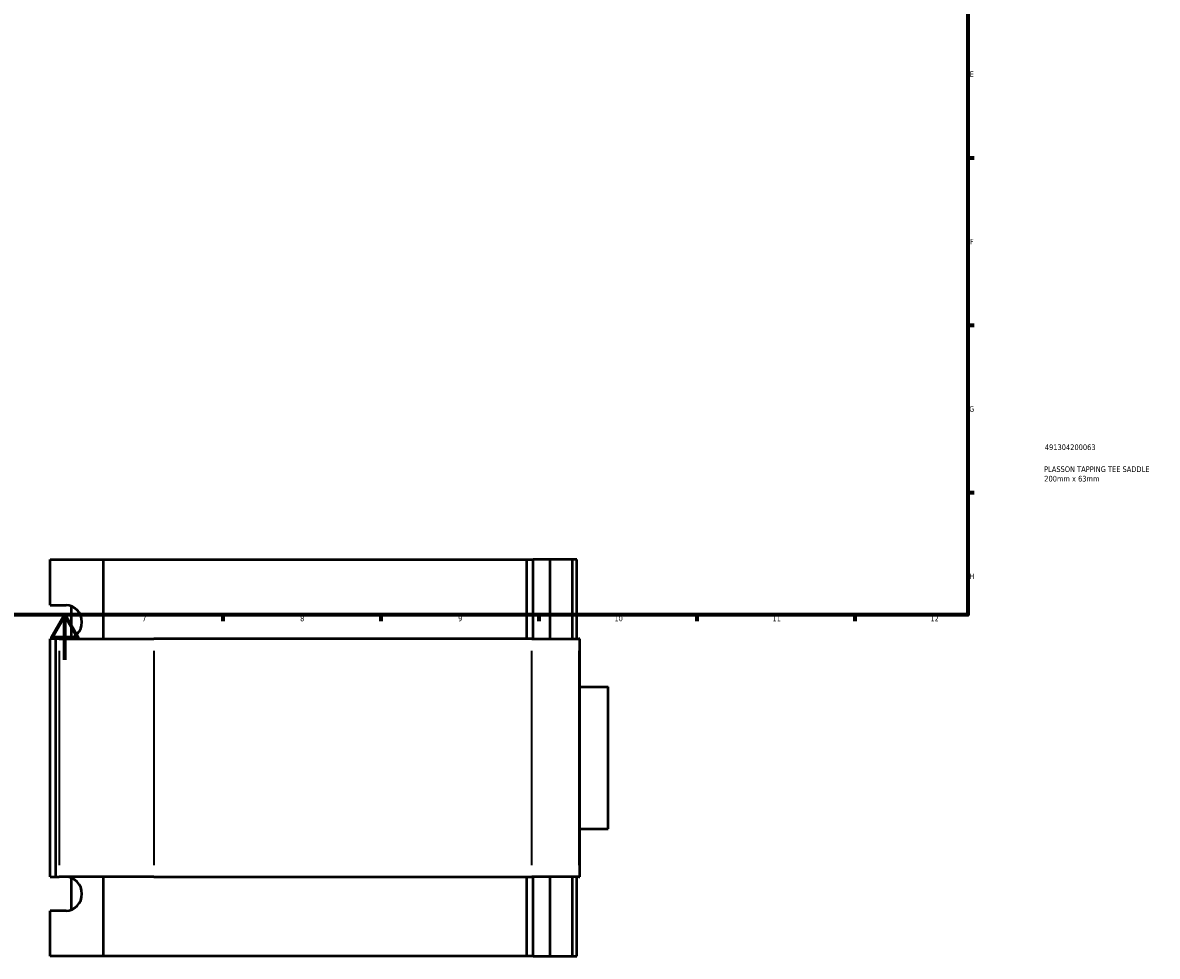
# Model space of a CAD drawing. Header units: millimetres. Extents: x -82 to 1322, y -131 to 1564.
# Tile 4 of 8: x 402 to 905, y -131 to 283. Entities that reach past the tile are written whole.
import ezdxf

# ---------------------------------------------------------------- set-up
doc = ezdxf.new("R2010")
doc.units = ezdxf.units.MM
for name, color, linetype, lineweight in [('Border (ANSI)', 7, 'Continuous', 70), ('Title (ISO)', 7, 'Continuous', 50), ('Visible (ANSI)', 7, 'Continuous', 50), ('Visible Narrow (ANSI)', 7, 'Continuous', 35)]:
    doc.layers.add(name, color=color, linetype=linetype, lineweight=lineweight)
doc.styles.add('Note Text (ANSI)', font='tahoma.ttf')
doc.styles.add('Note Text (ISO)', font='tahoma.ttf')

# ---------------------------------------------------------------- blocks, each defined once
blk = doc.blocks.new('Borders Default Border')
at = {"layer": 'Border (ANSI)'}
for p, q in [((821, 222.75), (823.8, 222.75)), ((821, 148.5), (823.8, 148.5)), ((821, 74.25), (823.8, 74.25)), ((490.58, 20), (490.58, 17.2)), ((560.67, 20), (560.67, 17.2)), ((630.75, 20), (630.75, 17.2)), ((700.83, 20), (700.83, 17.2)), ((770.92, 20), (770.92, 17.2))]:
    blk.add_line(p, q, dxfattribs=at)
at = {"layer": 'Border (ANSI)', "flags": 128}
for points in [[(20, 20), (20, 574), (821, 574), (821, 20), (20, 20)], [(420.5, 0), (420.5, 20), (414.73, 10), (426.27, 10), (420.5, 20)]]:
    blk.add_lwpolyline(points, dxfattribs=at)
at = {"layer": 'Border (ANSI)', "color": 5, "true_color": 0x0000ff, "char_height": 2.4, "attachment_point": 7, "style": 'Note Text (ANSI)'}
for s, insert in [('E', (821.91, 258.68)), ('F', (821.98, 184.43)), ('G', (821.6, 110.13)), ('H', (821.73, 35.93)), ('7', (454.8, 17.2)), ('8', (524.84, 17.15)), ('9', (594.92, 17.15)), ('10', (664.35, 17.15)), ('11', (734.43, 17.2)), ('12', (804.52, 17.2))]:
    blk.add_mtext(s, dxfattribs=dict(at, insert=insert))
blk = doc.blocks.new('Title Blocks ISO')
at = {"layer": 'Title (ISO)', "color": 232, "true_color": 0xca0064, "style": 'Note Text (ISO)'}
for tag, p in [('PART_NUMBER_001', (34.16, 73.13)), ('DESCRIPTION_001', (33.84, 63.4)), ('DESCRIPTION_002', (33.91, 59.18))]:
    blk.add_attdef(tag, p, '', height=2.5, dxfattribs=at)

msp = doc.modelspace()

# ---------------------------------------------------------------- linework, layer by layer
at = {"layer": 'Visible (ANSI)'}
for p, q in [((413.95, 44.53), (437.44, 44.53)), ((413.95, 24.33), (413.95, 44.53)), ((437.44, 44.53), (437.44, 9.33)), ((437.44, 44.53), (625.38, 44.53)), ((625.38, 9.33), (625.38, 44.53)), ((625.38, 44.53), (628.2, 44.53)), ((628.2, 9.33), (628.2, 44.53)), ((635.71, 44.53), (628.2, 44.53)), ((645.71, 44.53), (635.71, 44.53)), ((635.71, 9.33), (635.71, 44.53)), ((647.59, 44.53), (645.71, 44.53)), ((645.71, 9.33), (645.71, 44.53)), ((647.59, 9.33), (647.59, 44.53)), ((413.95, 24.33), (420.99, 24.33)), ((423.43, 9.79), (423.43, 23.87)), ((416.41, 9.33), (413.95, 9.33)), ((413.95, -96.27), (413.95, 9.33)), ((417.94, 9.33), (416.41, 9.33)), ((416.41, -96.27), (416.41, 9.33)), ((417.94, 9.33), (459.85, 9.33)), ((627.65, 9.33), (459.85, 9.33)), ((627.65, 9.33), (648.41, 9.33)), ((648.95, 9.33), (648.41, 9.33)), ((648.95, -96.27), (648.95, 9.33)), ((648.95, -11.97), (661.41, -11.97)), ((661.41, -74.97), (661.41, -11.97)), ((648.95, -74.97), (661.41, -74.97)), ((413.95, -96.27), (416.41, -96.27)), ((416.41, -96.27), (417.94, -96.27)), ((459.85, -96.27), (417.94, -96.27)), ((423.43, -110.81), (423.43, -96.73)), ((437.44, -96.27), (437.44, -131.47)), ((459.85, -96.27), (627.65, -96.27)), ((625.38, -131.47), (625.38, -96.27)), ((648.41, -96.27), (627.65, -96.27)), ((628.2, -131.47), (628.2, -96.27)), ((635.71, -131.47), (635.71, -96.27)), ((645.71, -131.47), (645.71, -96.27)), ((647.59, -131.47), (647.59, -96.27)), ((648.41, -96.27), (648.95, -96.27)), ((420.99, -111.27), (413.95, -111.27)), ((413.95, -131.47), (413.95, -111.27)), ((437.44, -131.47), (413.95, -131.47)), ((625.38, -131.47), (437.44, -131.47)), ((628.2, -131.47), (625.38, -131.47)), ((628.2, -131.47), (635.71, -131.47)), ((635.71, -131.47), (645.71, -131.47)), ((645.71, -131.47), (647.59, -131.47))]:
    msp.add_line(p, q, dxfattribs=at)
for centre in [(420.99, 16.83), (420.99, -103.77)]:
    msp.add_ellipse(centre, major_axis=(0, 7.5), ratio=0.939693, start_param=3.141593, end_param=6.283185, dxfattribs=at)
at = {"layer": 'Visible Narrow (ANSI)'}
for p, q in [((417.94, 4.05), (417.94, -90.99)), ((459.85, 4.05), (459.85, -90.99)), ((627.65, -90.99), (627.65, 4.05)), ((648.41, 4.05), (648.41, -90.99))]:
    msp.add_line(p, q, dxfattribs=at)

# ---------------------------------------------------------------- block references
msp.add_blockref('Borders Default Border', (0, 0))
msp.add_blockref('Title Blocks ISO', (821, 20)).add_auto_attribs({'PART_NUMBER_001': '491304200063', 'DESCRIPTION_001': 'PLASSON TAPPING TEE SADDLE', 'DESCRIPTION_002': '200mm x 63mm'})

doc.saveas('drawing.dxf')
